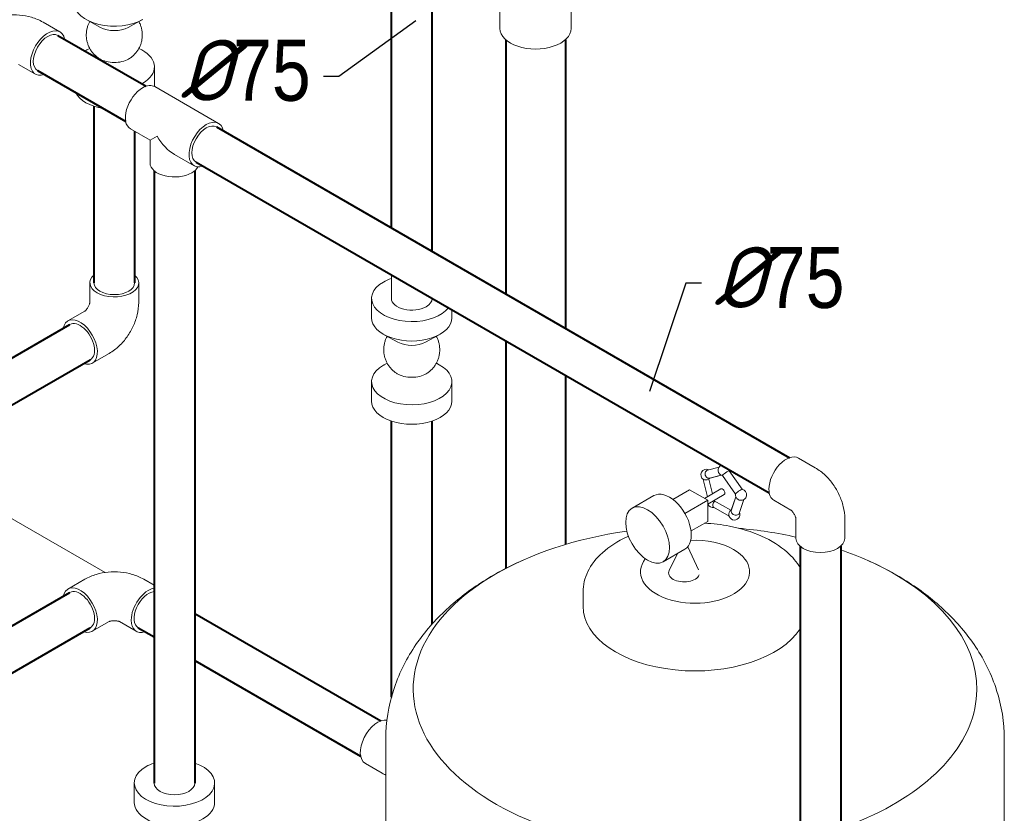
# Model space of a CAD drawing. Extents: x 4114239 to 5838486, y 780458 to 1383318.
# Tile 63 of 231: x 4353138 to 4356768, y 1055028 to 1057955. Entities that reach past the tile are written whole.
import ezdxf

# ---------------------------------------------------------------- set-up
doc = ezdxf.new("R2010")
doc.units = 0
doc.header["$MEASUREMENT"] = 0
doc.layers.add('Основные', color=160, linetype='Continuous', lineweight=40)
doc.styles.add('ГОСТ 250', font='isocpeui.ttf', dxfattribs={"height": 300})

msp = doc.modelspace()

# ---------------------------------------------------------------- linework, layer by layer
at = {"linetype": 'Continuous', "lineweight": 40, "extrusion": (5.55112e-17, 0.816497, 0.57735)}
for p, q in [((4354508.2381, 1057186.6397), (4354508.2381, 1058156.924, 0)), ((4354658.2381, 1057100.0372, 0), (4354658.2381, 1058156.924)), ((4353278.8362, 1057896.4353), (4353603.6987, 1057708.8758)), ((4354929.53, 1057880.7839, 0), (4354929.53, 1056943.4067, 0)), ((4355149.53, 1057880.7839), (4355149.53, 1056816.3897, 0)), ((4353203.8362, 1057766.5314), (4353528.6987, 1057578.972)), ((4353411.8089, 1057635.0938, 0), (4353411.8089, 1056983.7936)), ((4353863.3328, 1057558.976, 0), (4355976.098, 1056339.1704)), ((4353561.8089, 1057542.5353), (4353561.8089, 1056983.7936)), ((4353788.3328, 1057429.0722, 0), (4355901.098, 1056209.2666)), ((4353633.4531, 1057397.532), (4353633.4531, 1055139.3253)), ((4353783.4531, 1057397.532), (4353783.4531, 1055139.3253)), ((4353046.0318, 1056670.4136), (4353323.3024, 1056830.4959)), ((4354929.53, 1056770.2016), (4354929.53, 1055930.6744)), ((4353102.0895, 1056529.5735, 0), (4353398.3024, 1056700.5921)), ((4355149.53, 1056643.1846, 0), (4355149.53, 1056018.8126)), ((4354508.2381, 1055455.8436), (4354508.2381, 1056474.0869, 0)), ((4354658.2381, 1055725.6634, 0), (4354658.2381, 1056474.0869, 0)), ((4356014.4791, 1056012.8848, 0), (4356014.4791, 1053764.6393, 0)), ((4356164.4791, 1056012.8848), (4356164.4791, 1053764.6393)), ((4353092.6803, 1055708.7096), (4353323.3024, 1055841.8593, 0)), ((4353783.4531, 1055764.9922, 0), (4354469.857, 1055368.6967, 0)), ((4353102.5028, 1055541.1755, 0), (4353398.3024, 1055711.9555)), ((4353575.3153, 1055711.9555), (4353633.4531, 1055678.3896)), ((4353783.4531, 1055591.7871, 0), (4354394.857, 1055238.7929))]:
    msp.add_line(p, q, dxfattribs=at)
at = {"color": 0, "linetype": 'Continuous', "lineweight": 0, "extrusion": (5.55112e-17, 0.816497, 0.57735)}
for p, q in [((4354908.53, 1058021.3781), (4354908.53, 1057921.857, 0)), ((4355170.53, 1058021.4695), (4355170.53, 1057921.857)), ((4353286.3362, 1057909.4256), (4353224.1108, 1057945.3515)), ((4353435.978, 1057925.9228, 0), (4353385.1472, 1057953.661)), ((4353537.6397, 1057925.9228), (4353588.4706, 1057953.661)), ((4353396.1773, 1057848.7273), (4353385.1472, 1057842.7082)), ((4353577.4404, 1057848.7273), (4353588.4706, 1057842.7082)), ((4353196.3362, 1057753.5411), (4353134.1108, 1057789.4669)), ((4353433.106, 1057810.003), (4353433.105, 1057810.0036)), ((4353540.5118, 1057810.003, 0), (4353540.5128, 1057810.0036)), ((4353634.8089, 1057780.6091), (4353634.8089, 1057708.7574)), ((4353870.8328, 1057571.9663, 0), (4353636.0734, 1057707.5048)), ((4353618.4531, 1057509.8318), (4353546.0734, 1057551.6202)), ((4353618.4531, 1057509.8318), (4353644.8135, 1057525.0509)), ((4353618.4531, 1057509.8318), (4353618.4531, 1057426.2548)), ((4353780.8328, 1057416.0818, 0), (4353708.4531, 1057457.8702, 0)), ((4354508.2381, 1056926.6049), (4354508.2381, 1057013.4346, 0)), ((4353396.8089, 1056911.9419), (4353396.8089, 1056983.7936)), ((4353576.8089, 1056911.9419), (4353576.8089, 1056983.7936)), ((4354435.2381, 1056854.7532), (4354435.2381, 1056926.6049, 0)), ((4354658.2381, 1056926.6049, 0), (4354658.2381, 1056926.8321, 0)), ((4353378.0278, 1056879.4122), (4353315.8024, 1056843.4863)), ((4354731.2381, 1056854.7532, 0), (4354731.2381, 1056884.6855)), ((4354532.4072, 1056764.9159, 0), (4354481.5764, 1056792.6541)), ((4354634.069, 1056764.9159), (4354684.8998, 1056792.6541, 0)), ((4353468.0278, 1056723.5276), (4353405.8024, 1056687.6017)), ((4354492.6066, 1056687.7204, 0), (4354481.5764, 1056681.7013, 0)), ((4354673.8697, 1056687.7204), (4354684.8998, 1056681.7013, 0)), ((4354435.2381, 1056547.7505), (4354435.2381, 1056619.6022)), ((4354731.2381, 1056547.7505), (4354731.2381, 1056619.6022, 0)), ((4356008.4727, 1056337.7994), (4356070.6981, 1056301.8735)), ((4355673.3421, 1056292.9929), (4355715.9884, 1056304.1487)), ((4355753.493, 1056290.5238), (4355801.5293, 1056222.4904)), ((4355673.22, 1056195.4048, 0), (4355657.7686, 1056259.2369, 0)), ((4355678.2329, 1056260.4873), (4355691.4405, 1056205.9244)), ((4355724.896, 1056274.1542), (4355678.7708, 1056262.0884)), ((4355681.0355, 1056263.5825), (4355723.6818, 1056274.7383)), ((4355728.6593, 1056272.9895, 0), (4355776.6957, 1056204.9561)), ((4355545.6193, 1056185.3191, 0), (4355607.0466, 1056220.7842, 0)), ((4355674.2217, 1056182.0006), (4355607.0466, 1056220.7842)), ((4355662.1126, 1056188.9919, 0), (4355723.0981, 1056224.2019, 0)), ((4355476.1539, 1056199.282, 0), (4355395.5438, 1056152.7417)), ((4355674.2217, 1056182.0006), (4355590.1539, 1056133.464)), ((4355674.2217, 1056168.0181), (4355735.2073, 1056203.2282)), ((4355674.2217, 1056104.4334), (4355674.2217, 1056182.0006)), ((4355698.5529, 1056180.3655), (4355759.7526, 1056145.0318, 0)), ((4355761.1608, 1056145.4002, 0), (4355777.8799, 1056195.1637)), ((4355778.2679, 1056194.2142), (4355761.2741, 1056143.6328, 0)), ((4355807.085, 1056184.5325), (4355790.0912, 1056133.9511)), ((4355918.4727, 1056181.9148), (4355980.645, 1056146.0196)), ((4355753.119, 1056123.5536), (4355695.8548, 1056156.615)), ((4353453.2696, 1055915.7776), (4353092.6803, 1056123.9639, 0)), ((4355999.4791, 1056041.6076), (4355999.4791, 1056113.3979)), ((4356179.4791, 1056041.6076, 0), (4356179.4791, 1056113.4593)), ((4355612.7945, 1056068.9684), (4355674.2217, 1056104.4334)), ((4355590.1539, 1056001.8282), (4355509.5438, 1055955.2879)), ((4355600.3909, 1056010.3913, 0), (4355640.6814, 1055925.8061)), ((4355562.3105, 1055985.7528), (4355532.2592, 1055922.6635)), ((4353378.0278, 1055890.7755), (4353315.8024, 1055854.8497)), ((4353595.5899, 1055890.7755), (4353633.4531, 1055868.9152, 0)), ((4355214.6036, 1055791.1211), (4355214.6036, 1055844.1991)), ((4353468.0278, 1055734.8909, 0), (4353405.8024, 1055698.9651)), ((4353505.5899, 1055734.8909), (4353567.8153, 1055698.9651)), ((4354487.5238, 1054781.2109), (4354487.5238, 1055301.4142)), ((4356767.5238, 1054781.2109), (4356767.5238, 1055301.4142)), ((4354474.4571, 1055175.5152), (4354412.2317, 1055211.4411)), ((4353560.4531, 1055139.3253, 0), (4353560.4531, 1055067.4736)), ((4353856.4531, 1055139.3253), (4353856.4531, 1055067.4736))]:
    msp.add_line(p, q, dxfattribs=at)
at = {"color": 7, "lineweight": 25, "ltscale": 1000}
for points in [[(4354257.3657, 1057746.7833), (4354315.0262, 1057746.7833), (4354598.1132, 1057951.593)], [(4355650.7397, 1056982.8245), (4355593.0792, 1056982.8245), (4355459.3453, 1056583.0736)]]:
    msp.add_lwpolyline(points, dxfattribs=at)
at = {"color": 0, "linetype": 'Continuous', "lineweight": 0}
for centre, start, end in [((4355669.2959, 1056276.223, 0), 62.4288614, 239.9657959), ((4355733.1832, 1056292.9353), 115.9360439, 257.4553725), ((4355733.1832, 1056292.9353), 352.9941963, 4.063956), ((4355797.0706, 1056202.4523), 263.0184523, 77.886356), ((4355797.0706, 1056202.4523), 172.5632129, 239.839897), ((4355693.6987, 1056175.4113, 0), 200.6482122, 282.2305883), ((4355772.6678, 1056129.8185, 0), 184.5965457, 23.6597629)]:
    msp.add_arc(centre, 20.5282, start, end, dxfattribs=at)
at = {"color": 0, "linetype": 'Continuous', "lineweight": 0, "extrusion": (-1.10799e-16, 2.22045e-16, -1)}
for centre, major_axis, start_param, end_param in [((4353486.8089, 1058015.7601), (148, 0), 0.785398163, 3.141592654), ((4353486.8089, 1057956.9724), (74, 0), 0.813576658, 2.328015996), ((4353486.8089, 1057780.6091), (148, 0), 3.891838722, 3.955169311), ((4353486.8089, 1057780.6091), (148, 0), 5.46960865, 7.068583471), ((4353486.8089, 1057839.3969), (74, 0), 0.785398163, 2.382868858), ((4353486.8089, 1057839.3969), (74, 0), 0.758723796, 0.785398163), ((4353486.8089, 1057780.6091), (148, 0), 0.785398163, 0.820550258), ((4353486.8089, 1057708.7574), (148, 0), 0, 0.00656393), ((4353486.8089, 1057708.7574), (148, 0), 1.848514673, 2.863874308), ((4354583.2381, 1056926.6049, 0), (148, 0), 0.416904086, 3.926990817), ((4354583.2381, 1056926.6049, 0), (148, 0), 3.926990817, 4.180970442), ((4354583.2381, 1056854.7532, 0), (148, 0), 0, 3.141592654), ((4354583.2381, 1056795.9655, 0), (74, 0), 0.813576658, 2.328015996), ((4354583.2381, 1056619.6022, 0), (148, 0), 5.46960865, 10.210176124), ((4354583.2381, 1056619.6022, 0), (148, 0), 3.926990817, 3.955169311), ((4354583.2381, 1056678.39, 0), (74, 0), 0.758760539, 2.382832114), ((4354583.2381, 1056547.7505, 0), (148, 0), 0, 3.141592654)]:
    msp.add_ellipse(centre, major_axis=major_axis, ratio=0.577350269, start_param=start_param, end_param=end_param, dxfattribs=at)
at = {"color": 0, "linetype": 'Continuous', "lineweight": 0, "extrusion": (-1.28814e-17, 1.99733e-16, -1)}
for centre, major_axis, start_param, end_param in [((4353241.3362, 1057831.4833), (45, 77.9423), 2.55590711, 6.868870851), ((4355963.4727, 1056259.8571), (-45, -77.9423), 0.785398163, 3.141592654), ((4355963.4727, 1056259.8571), (-45, -77.9423), 0, 0.785398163)]:
    msp.add_ellipse(centre, major_axis=major_axis, ratio=0.577350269, start_param=start_param, end_param=end_param, dxfattribs=at)
at = {"color": 0, "linetype": 'Continuous', "lineweight": 0, "extrusion": (6.26308e-17, 1.66533e-16, -1)}
msp.add_ellipse((4355039.53, 1057921.857), major_axis=(131, 0), ratio=0.577350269, start_param=0, end_param=3.141592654, dxfattribs=at)
at = {"color": 0, "linetype": 'Continuous', "lineweight": 0, "extrusion": (1.11556e-17, 1.85856e-16, -1)}
for centre, end_param in [((4353241.3362, 1057831.4833), 6.283185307), ((4353825.8328, 1057494.0241, 0), 6.283185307), ((4353612.8153, 1055776.9074), 5.897495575)]:
    msp.add_ellipse(centre, major_axis=(37.5, 64.9519), ratio=0.577350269, start_param=3.141592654, end_param=end_param, dxfattribs=at)
at = {"color": 0, "linetype": 'Continuous', "lineweight": 0, "extrusion": (-4.0637e-17, 1.51659e-16, -1)}
for centre, start_param, end_param in [((4353591.0734, 1057629.5625), 3.141592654, 5.497787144), ((4353591.0734, 1057629.5625), 5.497787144, 6.283185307), ((4353825.8328, 1057494.0241, 0), 2.55590711, 5.497787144), ((4353825.8328, 1057494.0241, 0), 5.497787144, 6.868870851)]:
    msp.add_ellipse(centre, major_axis=(45, 77.9423), ratio=0.577350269, start_param=start_param, end_param=end_param, dxfattribs=at)
at = {"color": 0, "linetype": 'Continuous', "lineweight": 0, "extrusion": (-1.11556e-17, 1.85856e-16, -1)}
for centre, major_axis, start_param, end_param in [((4353708.4531, 1057561.7933), (-63.6396, 110.227), 3.926990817, 4.71238898), ((4353360.8024, 1056765.544, 0), (-37.5, 64.9519), 0, 3.141592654), ((4355533.1539, 1056100.5551, 0), (-57, 98.7269), 0, 3.141592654), ((4353360.8024, 1055776.9074), (45, -77.9423), 2.55590711, 6.868870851), ((4353360.8024, 1055776.9074), (-37.5, 64.9519), 0, 3.141592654)]:
    msp.add_ellipse(centre, major_axis=major_axis, ratio=0.577350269, start_param=start_param, end_param=end_param, dxfattribs=at)
at = {"color": 0, "linetype": 'Continuous', "lineweight": 0, "extrusion": (5.86208e-18, 1.66533e-16, -1)}
for centre, major_axis, start_param, end_param in [((4353708.4531, 1057426.2548), (90, 0), 0.785398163, 3.141592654), ((4353708.4531, 1057426.2548), (90, 0), 0.27909014, 0.785398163), ((4356089.4791, 1056041.6076), (-90, 0), 3.141592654, 6.283185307)]:
    msp.add_ellipse(centre, major_axis=major_axis, ratio=0.577350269, start_param=start_param, end_param=end_param, dxfattribs=at)
at = {"color": 0, "linetype": 'Continuous', "lineweight": 0, "extrusion": (-1.98596e-17, 2.22045e-16, -1)}
for start_param, end_param in [(5.497787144, 6.868870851), (2.55590711, 5.497787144)]:
    msp.add_ellipse((4353486.8089, 1056983.7936, 0), major_axis=(-90, 0), ratio=0.577350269, start_param=start_param, end_param=end_param, dxfattribs=at)
at = {"color": 0, "linetype": 'Continuous', "lineweight": 0, "extrusion": (2.73488e-17, 1.66533e-16, -1)}
for centre, major_axis, start_param, end_param in [((4353486.8089, 1056983.7936, 0), (-75, 0), 3.141592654, 6.283185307), ((4354583.2381, 1056926.6049, 0), (75, 0), 0.785398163, 3.141592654), ((4354583.2381, 1056926.6049, 0), (75, 0), 0, 0.785398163), ((4353708.4531, 1055139.3253, 0), (-75, 0), 3.141592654, 6.283185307)]:
    msp.add_ellipse(centre, major_axis=major_axis, ratio=0.577350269, start_param=start_param, end_param=end_param, dxfattribs=at)
at = {"color": 0, "linetype": 'Continuous', "lineweight": 0, "extrusion": (6.09555e-17, 2.27489e-16, -1)}
msp.add_ellipse((4353360.8024, 1056765.544, 0), major_axis=(45, -77.9423), ratio=0.577350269, start_param=2.55590711, end_param=6.868870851, dxfattribs=at)
at = {"color": 0, "linetype": 'Continuous', "lineweight": 0, "extrusion": (-1.59155e-17, 2.25353e-16, -1)}
msp.add_ellipse((4355677.1888, 1056278.2877), major_axis=(3.8467, -14.7052), ratio=0.806444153, start_param=0, end_param=3.141592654, dxfattribs=at)
at = {"color": 0, "linetype": 'Continuous', "lineweight": 0, "extrusion": (-1.28072e-16, 1.81387e-16, -1)}
msp.add_ellipse((4355741.0761, 1056281.7566), major_axis=(-12.4168, -8.7671), ratio=0.127728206, start_param=0, end_param=3.141592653, dxfattribs=at)
at = {"color": 0, "linetype": 'Continuous', "lineweight": 0, "extrusion": (-1.06193e-16, 2.02752e-16, -1)}
msp.add_ellipse((4355672.3107, 1056263.7684), major_axis=(14.7733, 3.5761), ratio=0.370681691, start_param=1.236721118, end_param=2.770876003, dxfattribs=at)
at = {"color": 0, "linetype": 'Continuous', "lineweight": 0, "extrusion": (1.65999e-17, 1.37781e-16, -1)}
for centre, start_param, end_param in [((4355665.2654, 1056273.896), 2.60789968, 2.732807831), ((4355689.6682, 1056173.0843), 1.400832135, 1.47617077), ((4355768.6373, 1056127.4915), 0.094625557, 0.219533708)]:
    msp.add_ellipse(centre, major_axis=(-9.8605, 17.0788), ratio=0.577350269, start_param=start_param, end_param=end_param, dxfattribs=at)
at = {"color": 0, "linetype": 'Continuous', "lineweight": 0, "extrusion": (1.04681e-16, 1.70591e-16, -1)}
msp.add_ellipse((4355675.6134, 1056262.5351), major_axis=(12.5274, 5.7819), ratio=0.127728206, start_param=1.070163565, end_param=1.37534665, dxfattribs=at)
at = {"color": 0, "linetype": 'Continuous', "lineweight": 0, "extrusion": (4.43555e-17, 8.97074e-17, -1)}
msp.add_ellipse((4355729.1527, 1056213.715, 0), major_axis=(-6.0546, 10.4869), ratio=0.577350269, start_param=0, end_param=3.141592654, dxfattribs=at)
at = {"color": 0, "linetype": 'Continuous', "lineweight": 0, "extrusion": (-1.09383e-16, 5.86756e-17, -1)}
msp.add_ellipse((4355789.1777, 1056213.6309), major_axis=(12.4168, 8.7671), ratio=0.127728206, start_param=3.258759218, end_param=6.166018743, dxfattribs=at)
at = {"color": 0, "linetype": 'Continuous', "lineweight": 0, "extrusion": (-9.61481e-17, 5.55112e-17, -1)}
for centre, major_axis, start_param, end_param in [((4355703.4548, 1056169.7786, 0), (7.6, 13.1636), 3.141592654, 5.1701511), ((4355762.9116, 1056135.4512, 0), (-7.6, -13.1636), 0.696912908, 2.028558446)]:
    msp.add_ellipse(centre, major_axis=major_axis, ratio=0.577350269, start_param=start_param, end_param=end_param, dxfattribs=at)
at = {"color": 0, "linetype": 'Continuous', "lineweight": 0, "extrusion": (5.3037e-17, 1.57862e-16, -1)}
msp.add_ellipse((4355794.0558, 1056193.4788), major_axis=(-14.4085, 4.8408), ratio=0.727503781, start_param=4.43762923, end_param=4.98714873, dxfattribs=at)
at = {"color": 0, "linetype": 'Continuous', "lineweight": 0, "extrusion": (-1.11556e-17, 1.85856e-16, -1)}
msp.add_ellipse((4355452.5438, 1056054.0148), major_axis=(-57, 98.7269), ratio=0.577350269, dxfattribs=at)
at = {"color": 0, "linetype": 'Continuous', "lineweight": 0, "extrusion": (7.93474e-17, 1.49023e-16, -1)}
msp.add_ellipse((4355775.6826, 1056138.792), major_axis=(-14.4085, 4.8408), ratio=0.727503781, start_param=3.141592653, end_param=6.283185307, dxfattribs=at)
at = {"color": 0, "linetype": 'Continuous', "lineweight": 0, "extrusion": (7.46658e-17, 1.58871e-16, -1)}
msp.add_ellipse((4355762.4458, 1056139.5553), major_axis=(9.5162, 9.9904), ratio=0.370681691, start_param=4.957336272, end_param=5.054093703, dxfattribs=at)
at = {"color": 0, "linetype": 'Continuous', "lineweight": 0, "extrusion": (4.28451e-17, 2.22045e-16, -1)}
for start_param, end_param in [(4.868965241, 5.0785824), (1.189090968, 4.468015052), (5.255616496, 5.497787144), (5.497787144, 7.310754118)]:
    msp.add_ellipse((4355627.5238, 1055486.3282, 0), major_axis=(1038.796, 0), ratio=0.577350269, start_param=start_param, end_param=end_param, dxfattribs=at)
at = {"color": 0, "linetype": 'Continuous', "lineweight": 0, "extrusion": (1.27765e-16, 1.66533e-16, -1)}
for start_param, end_param in [(4.633522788, 5.497787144), (5.497787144, 9.848984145)]:
    msp.add_ellipse((4355627.5238, 1055918.4343), major_axis=(201.1128, 0), ratio=0.577350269, start_param=start_param, end_param=end_param, dxfattribs=at)
at = {"color": 0, "linetype": 'Continuous', "lineweight": 0, "extrusion": (-2.4532e-17, 1.66533e-16, -1)}
msp.add_ellipse((4355587.2187, 1055913.9372), major_axis=(-57, 0), ratio=0.577350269, start_param=3.364710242, end_param=6.551560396, dxfattribs=at)
at = {"color": 0, "linetype": 'Continuous', "lineweight": 0, "extrusion": (5.55112e-17, 9.61481e-17, -1)}
for centre, major_axis, start_param, end_param in [((4353612.8153, 1055776.9074), (-45, -77.9423), 0.785398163, 2.686457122), ((4353612.8153, 1055776.9074), (-45, -77.9423), 5.697499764, 7.068583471), ((4354457.2317, 1055289.3834), (45, 77.9423), 3.141592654, 6.070073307)]:
    msp.add_ellipse(centre, major_axis=major_axis, ratio=0.577350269, start_param=start_param, end_param=end_param, dxfattribs=at)
at = {"color": 0, "linetype": 'Continuous', "lineweight": 0, "extrusion": (1.09158e-16, 1.66533e-16, -1)}
msp.add_ellipse((4355627.5238, 1055791.1211), major_axis=(412.9202, 0), ratio=0.577350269, start_param=0.356515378, end_param=3.141592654, dxfattribs=at)
at = {"color": 0, "linetype": 'Continuous', "lineweight": 0, "extrusion": (-5.55855e-17, 2.22045e-16, -1)}
for centre, start_param, end_param in [((4353708.4531, 1055139.3253, 0), 2.102214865, 7.068583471), ((4353708.4531, 1055139.3253, 0), 0.785398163, 1.039377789), ((4353708.4531, 1055067.4736), 3.141592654, 6.283185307)]:
    msp.add_ellipse(centre, major_axis=(-148, 0), ratio=0.577350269, start_param=start_param, end_param=end_param, dxfattribs=at)
at = {"color": 0, "linetype": 'Continuous', "lineweight": 0}
for points, knots in [([(4353224.1108, 1057945.3515), (4353210.3631, 1057953.2887), (4353196.1471, 1057959.0716, 0), (4353167.2112, 1057967.5838), (4353152.4739, 1057970.2903), (4353122.7977, 1057973.0039), (4353107.8617, 1057973.0039), (4353078.1856, 1057970.2903), (4353063.4483, 1057967.5838), (4353034.5124, 1057959.0716), (4353020.2964, 1057953.2887), (4353006.5487, 1057945.3515, 0)], [4.71238898, 4.71238898, 4.71238898, 4.71238898, 5.026548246, 5.026548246, 5.340707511, 5.340707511, 5.654866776, 5.654866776, 5.969026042, 5.969026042, 6.283185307, 6.283185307, 6.283185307, 6.283185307]), ([(4353396.1773, 1057947.6419), (4353394.5484, 1057944.6567), (4353393.0656, 1057941.5883), (4353390.0684, 1057934.5134), (4353388.6403, 1057930.4558), (4353386.3038, 1057922.2106), (4353385.3909, 1057918.007), (4353384.0972, 1057909.5353), (4353383.7138, 1057905.2508), (4353383.4828, 1057896.684), (4353383.6348, 1057892.3852), (4353384.4701, 1057883.8561), (4353385.1551, 1057879.6094, 0), (4353387.0439, 1057871.2502), (4353388.2513, 1057867.1216, 0), (4353391.1642, 1057859.0619, 0), (4353392.8753, 1057855.1153, 0), (4353396.7671, 1057847.48), (4353398.9553, 1057843.7766), (4353403.7658, 1057836.6842, 0), (4353406.3973, 1057833.2814), (4353412.0518, 1057826.8417), (4353415.0858, 1057823.7923, 0), (4353421.4967, 1057818.1052), (4353424.8861, 1057815.4564, 0), (4353429.9539, 1057811.9815), (4353431.5166, 1057810.9709, 0), (4353433.105, 1057810.0036)], [27.047774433, 27.047774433, 27.047774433, 27.047774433, 32.145621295, 32.145621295, 38.573055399, 38.573055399, 45.000485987, 45.000485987, 51.427914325, 51.427914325, 57.855341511, 57.855341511, 64.2827685, 64.2827685, 70.710196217, 70.710196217, 77.137625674, 77.137625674, 83.565058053, 83.565058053, 89.992494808, 89.992494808, 96.419937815, 96.419937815, 102.847389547, 102.847389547, 105.636964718, 105.636964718, 105.636964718, 105.636964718]), ([(4353540.5128, 1057810.0036, 0), (4353544.1773, 1057812.2353), (4353547.7092, 1057814.7006, 0), (4353554.4215, 1057820.0377, 0), (4353557.6152, 1057822.9193), (4353563.6084, 1057829.0451), (4353566.4193, 1057832.3013), (4353571.6048, 1057839.1244, 0), (4353573.9893, 1057842.7045), (4353578.2867, 1057850.1191, 0), (4353580.2079, 1057853.9679, 0), (4353583.5506, 1057861.859), (4353584.9786, 1057865.9166), (4353587.3147, 1057874.162), (4353588.2275, 1057878.3656, 0), (4353589.5209, 1057886.8373), (4353589.9042, 1057891.1218), (4353590.1349, 1057899.6886), (4353589.9828, 1057903.9875), (4353589.1471, 1057912.5165), (4353588.462, 1057916.7632), (4353586.573, 1057925.1223), (4353585.3654, 1057929.2509), (4353582.4523, 1057937.3105, 0), (4353580.7411, 1057941.2571), (4353578.3558, 1057945.9364, 0), (4353577.9041, 1057946.7923, 0), (4353577.4404, 1057947.6419, 0)], [0, 0, 0, 0, 6.435830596, 6.435830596, 12.863278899, 12.863278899, 19.290735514, 19.290735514, 25.718182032, 25.718182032, 32.145621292, 32.145621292, 38.57305539, 38.57305539, 45.000485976, 45.000485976, 51.427914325, 51.427914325, 57.855341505, 57.855341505, 64.282768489, 64.282768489, 70.7101962, 70.7101962, 77.13762566, 77.13762566, 78.588515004, 78.588515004, 78.588515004, 78.588515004]), ([(4353377.9747, 1056879.3815), (4353378.0295, 1056879.4168), (4353378.2112, 1056879.5377), (4353378.911, 1056880.0653), (4353379.5536, 1056880.5884), (4353381.0997, 1056882.0215), (4353382.0044, 1056882.9321), (4353383.9628, 1056885.1178, 0), (4353385.0211, 1056886.4056), (4353387.173, 1056889.2931), (4353388.2659, 1056890.9041), (4353390.3496, 1056894.303), (4353391.3369, 1056896.0944), (4353393.0828, 1056899.6361), (4353393.8428, 1056901.3865, 0), (4353395.0738, 1056904.6127), (4353395.5542, 1056906.0963), (4353396.2506, 1056908.6194), (4353396.4774, 1056909.6761, 0), (4353396.7473, 1056911.2427, 0), (4353396.7941, 1056911.765), (4353396.8073, 1056911.9729, 0), (4353396.8083, 1056911.9908, 0), (4353396.8089, 1056912.0032)], [4.770567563, 4.770567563, 4.770567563, 4.770567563, 4.864177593, 4.864177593, 5.006287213, 5.006287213, 5.148915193, 5.148915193, 5.297199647, 5.297199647, 5.452171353, 5.452171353, 5.611090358, 5.611090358, 5.76884372, 5.76884372, 5.920802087, 5.920802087, 6.065782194, 6.065782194, 6.207213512, 6.207213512, 6.22500671, 6.22500671, 6.22500671, 6.22500671]), ([(4353468.0278, 1056723.5276), (4353481.7756, 1056731.4648), (4353493.8916, 1056740.8847, 0), (4353515.7314, 1056761.6879), (4353525.4439, 1056773.0975), (4353542.6321, 1056797.441), (4353550.1001, 1056810.376), (4353562.5881, 1056837.4331), (4353567.6129, 1056851.5492), (4353574.709, 1056880.8646), (4353576.8089, 1056896.0674), (4353576.8089, 1056911.9419)], [4.71238898, 4.71238898, 4.71238898, 4.71238898, 5.026548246, 5.026548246, 5.340707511, 5.340707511, 5.654866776, 5.654866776, 5.969026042, 5.969026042, 6.283185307, 6.283185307, 6.283185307, 6.283185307]), ([(4354492.6065, 1056786.635, 0), (4354490.9771, 1056783.6488), (4354489.4938, 1056780.5793, 0), (4354486.4964, 1056773.5034), (4354485.0684, 1056769.4457), (4354482.7322, 1056761.2004), (4354481.8195, 1056756.9968), (4354480.526, 1056748.525), (4354480.1428, 1056744.2406), (4354479.9121, 1056735.6738), (4354480.0642, 1056731.3749, 0), (4354480.8998, 1056722.8458), (4354481.585, 1056718.5992, 0), (4354483.474, 1056710.24, 0), (4354484.6815, 1056706.1114), (4354487.5947, 1056698.0518), (4354489.3059, 1056694.1053), (4354493.198, 1056686.4702), (4354495.3864, 1056682.7669, 0), (4354500.1971, 1056675.6746), (4354502.8287, 1056672.2719, 0), (4354508.4834, 1056665.8324, 0), (4354511.5174, 1056662.7831), (4354517.9286, 1056657.0961), (4354521.318, 1056654.4475), (4354526.3859, 1056650.9728), (4354527.9487, 1056649.9622), (4354529.5371, 1056648.995)], [27.046087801, 27.046087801, 27.046087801, 27.046087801, 32.145621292, 32.145621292, 38.57305539, 38.57305539, 45.000485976, 45.000485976, 51.427914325, 51.427914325, 57.855341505, 57.855341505, 64.282768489, 64.282768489, 70.7101962, 70.7101962, 77.13762566, 77.13762566, 83.565058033, 83.565058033, 89.992494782, 89.992494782, 96.419937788, 96.419937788, 102.847389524, 102.847389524, 105.636964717, 105.636964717, 105.636964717, 105.636964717]), ([(4354636.9391, 1056648.995), (4354640.6037, 1056651.2265, 0), (4354644.1357, 1056653.6917), (4354650.8481, 1056659.0286), (4354654.042, 1056661.9101), (4354660.0354, 1056668.0357), (4354662.8464, 1056671.2918), (4354668.0321, 1056678.1147, 0), (4354670.4167, 1056681.6948), (4354674.7144, 1056689.1092), (4354676.6356, 1056692.9579, 0), (4354679.9786, 1056700.8489), (4354681.4067, 1056704.9065, 0), (4354683.7432, 1056713.1518), (4354684.656, 1056717.3554), (4354685.9498, 1056725.8271), (4354686.3332, 1056730.1115), (4354686.5642, 1056738.6783, 0), (4354686.4122, 1056742.9772, 0), (4354685.5768, 1056751.5063), (4354684.8918, 1056755.753, 0), (4354683.0031, 1056764.1122), (4354681.7957, 1056768.2408, 0), (4354678.8828, 1056776.3005), (4354677.1717, 1056780.2471, 0), (4354674.786, 1056784.9275, 0), (4354674.3339, 1056785.7844, 0), (4354673.8697, 1056786.635)], [0, 0, 0, 0, 6.4358306, 6.4358306, 12.863278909, 12.863278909, 19.290735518, 19.290735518, 25.71818204, 25.71818204, 32.145621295, 32.145621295, 38.573055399, 38.573055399, 45.000485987, 45.000485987, 51.427914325, 51.427914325, 57.855341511, 57.855341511, 64.2827685, 64.2827685, 70.710196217, 70.710196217, 77.137625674, 77.137625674, 78.590201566, 78.590201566, 78.590201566, 78.590201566]), ([(4356179.4791, 1056113.4593), (4356179.4791, 1056129.3338), (4356177.3793, 1056144.5366, 0), (4356170.2831, 1056173.8519), (4356165.2583, 1056187.968), (4356152.7703, 1056215.0252), (4356145.3023, 1056227.9601), (4356128.1141, 1056252.3036), (4356118.4016, 1056263.7133, 0), (4356096.5619, 1056284.5164), (4356084.4458, 1056293.9363, 0), (4356070.6981, 1056301.8735)], [3.141592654, 3.141592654, 3.141592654, 3.141592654, 3.455751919, 3.455751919, 3.769911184, 3.769911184, 4.08407045, 4.08407045, 4.398229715, 4.398229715, 4.71238898, 4.71238898, 4.71238898, 4.71238898]), ([(4355999.48, 1056113.3773), (4355999.48, 1056113.3773), (4355999.471, 1056113.6084), (4355999.3551, 1056114.5506), (4355999.2233, 1056115.3687), (4355998.7553, 1056117.4243), (4355998.419, 1056118.663), (4355997.5053, 1056121.4519, 0), (4355996.9192, 1056123.0123), (4355995.4945, 1056126.3196), (4355994.6459, 1056128.0717), (4355992.7441, 1056131.5757, 0), (4355991.6864, 1056133.3264, 0), (4355989.4922, 1056136.6092), (4355988.3563, 1056138.1426, 0), (4355986.1778, 1056140.8218), (4355985.1332, 1056141.9796), (4355983.2963, 1056143.8442), (4355982.4946, 1056144.569, 0), (4355981.2728, 1056145.5861), (4355980.8439, 1056145.8877), (4355980.649, 1056146.0174), (4355980.6276, 1056146.0307, 0), (4355980.6276, 1056146.0307, 0)], [3.180134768, 3.180134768, 3.180134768, 3.180134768, 3.293381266, 3.293381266, 3.435490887, 3.435490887, 3.578118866, 3.578118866, 3.72640332, 3.72640332, 3.881375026, 3.881375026, 4.040294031, 4.040294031, 4.198047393, 4.198047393, 4.35000576, 4.35000576, 4.494985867, 4.494985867, 4.636417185, 4.636417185, 4.673846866, 4.673846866, 4.673846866, 4.673846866]), ([(4355662.6623, 1056097.7596), (4355693.9956, 1056096.1518), (4355725.0316, 1056092.386), (4355797.0237, 1056078.3191), (4355836.9312, 1056065.9983, 0), (4355908.9535, 1056033.7506, 0), (4355941.0324, 1056013.7856), (4355986.3239, 1055973.4775, 0), (4356002.3168, 1055954.7454), (4356014.4791, 1055934.4294)], [7.157228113, 7.157228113, 7.157228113, 7.157228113, 7.394917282, 7.394917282, 7.728217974, 7.728217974, 8.063897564, 8.063897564, 8.306599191, 8.306599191, 8.306599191, 8.306599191]), ([(4355214.6036, 1055844.1991, 0), (4355214.6036, 1055869.8429), (4355220.7948, 1055895.3831, 0), (4355244.6326, 1055944.6253, 0), (4355263.0356, 1055968.0507), (4355311.3482, 1056011.7882), (4355342.3595, 1056031.544, 0), (4355378.8637, 1056048.4102), (4355380.4079, 1056049.1132, 0), (4355381.9596, 1056049.8091)], [5.4977871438, 5.4977871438, 5.4977871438, 5.4977871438, 5.7703240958, 5.7703240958, 6.0654983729, 6.0654983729, 6.3936802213, 6.3936802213, 6.4081012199, 6.4081012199, 6.4081012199, 6.4081012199]), ([(4354487.5238, 1055301.4142), (4354487.5238, 1055362.6568), (4354497.4117, 1055423.7742, 0), (4354534.0004, 1055538.5255, 0), (4354560.5093, 1055592.1242), (4354624.7237, 1055689.4076), (4354662.3764, 1055733.2054), (4354745.1729, 1055811.8505, 0), (4354790.3494, 1055846.7538, 0), (4354886.3212, 1055908.8934), (4354937.1439, 1055936.1368), (4354990.1786, 1055959.9272, 0)], [5.4977871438, 5.4977871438, 5.4977871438, 5.4977871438, 5.679838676, 5.679838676, 5.8618902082, 5.8618902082, 6.0439417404, 6.0439417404, 6.2259932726, 6.2259932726, 6.4080448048, 6.4080448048, 6.4080448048, 6.4080448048]), ([(4356264.8691, 1055959.9272, 0), (4356317.9038, 1055936.1368, 0), (4356368.7264, 1055908.8934), (4356464.6982, 1055846.7538), (4356509.8747, 1055811.8505), (4356592.6712, 1055733.2054), (4356630.324, 1055689.4076, 0), (4356694.5383, 1055592.1242), (4356721.0472, 1055538.5255), (4356757.636, 1055423.7742), (4356767.5238, 1055362.6568), (4356767.5238, 1055301.4142)], [1.4459368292, 1.4459368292, 1.4459368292, 1.4459368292, 1.6279883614, 1.6279883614, 1.8100398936, 1.8100398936, 1.9920914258, 1.9920914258, 2.174142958, 2.174142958, 2.3561944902, 2.3561944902, 2.3561944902, 2.3561944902]), ([(4353378.0278, 1055890.7755), (4353391.7756, 1055898.7128, 0), (4353405.9915, 1055904.4956, 0), (4353434.9274, 1055913.0078, 0), (4353449.6647, 1055915.7143), (4353479.3409, 1055918.428), (4353494.2769, 1055918.428), (4353523.9531, 1055915.7143), (4353538.6904, 1055913.0078, 0), (4353567.6263, 1055904.4956), (4353581.8422, 1055898.7128, 0), (4353595.5899, 1055890.7755)], [0, 0, 0, 0, 0.314159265, 0.314159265, 0.628318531, 0.628318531, 0.942477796, 0.942477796, 1.256637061, 1.256637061, 1.570796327, 1.570796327, 1.570796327, 1.570796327]), ([(4353467.9747, 1055734.8603), (4353468.0327, 1055734.8901), (4353468.2282, 1055734.987, 0), (4353469.035, 1055735.3292), (4353469.8094, 1055735.6241), (4353471.8235, 1055736.2466), (4353473.0645, 1055736.5747), (4353475.9366, 1055737.1779), (4353477.581, 1055737.4505), (4353481.1575, 1055737.8704), (4353483.0992, 1055738.0114), (4353487.0846, 1055738.1165), (4353489.1297, 1055738.0758), (4353493.0697, 1055737.817), (4353494.9657, 1055737.6), (4353498.3752, 1055737.0529), (4353499.9001, 1055736.7272), (4353502.4334, 1055736.0687), (4353503.4619, 1055735.7368), (4353504.9536, 1055735.1872, 0), (4353505.4293, 1055734.9666), (4353505.616, 1055734.8741), (4353505.632, 1055734.866), (4353505.643, 1055734.8603)], [0.058178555, 0.058178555, 0.058178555, 0.058178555, 0.151788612, 0.151788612, 0.293898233, 0.293898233, 0.436526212, 0.436526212, 0.584810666, 0.584810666, 0.739782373, 0.739782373, 0.898701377, 0.898701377, 1.05645474, 1.05645474, 1.208413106, 1.208413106, 1.353393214, 1.353393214, 1.494824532, 1.494824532, 1.51261773, 1.51261773, 1.51261773, 1.51261773])]:
    msp.add_open_spline(points, degree=3, knots=knots, dxfattribs=at)
msp.add_open_spline([(4354474.4571, 1055175.5152), (4354478.6515, 1055173.0936, 0), (4354483.0008, 1055170.8137, 0), (4354487.5238, 1055168.7045)], degree=3, dxfattribs=at)

# ---------------------------------------------------------------- texts
at = {"layer": 'Основные', "color": 0, "char_height": 225, "style": 'ГОСТ 250'}
for s, insert, attachment_point in [('%%C{\\fArial Narrow|b0|i0|c0|p34;75}', (4354211.0572, 1057652.2102), 9), ('%%C{\\fArial Narrow|b0|i0|c204|p34;75}', (4355697.0482, 1056888.2514), 7)]:
    msp.add_mtext(s, dxfattribs=dict(at, insert=insert, attachment_point=attachment_point))

doc.saveas('drawing.dxf')
